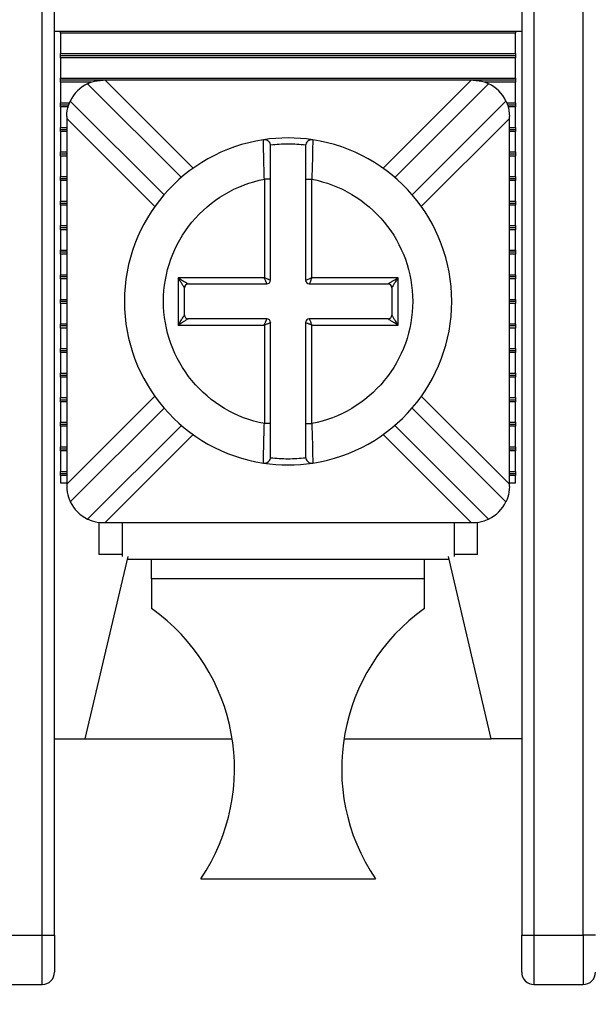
# Model space of a CAD drawing. Header units: inches. Extents: x 0 to 17, y 0 to 11.
# Tile 10 of 26: x 3.64 to 4.096, y 6.694 to 7.483. Entities that reach past the tile are written whole.
import ezdxf

# ---------------------------------------------------------------- set-up
doc = ezdxf.new("R2010")
doc.units = ezdxf.units.IN
doc.header["$MEASUREMENT"] = 0
doc.linetypes.add('SLD-Solid', pattern=[0])
doc.layers.add('DIMENSIONS', color=140, linetype='SLD-Solid', lineweight=25)
doc.styles.add('SLDTEXTSTYLE0', font='GOTHIC.TTF', dxfattribs={"width": 0.913})
doc.dimstyles.new('SLDDIMSTYLE0', dxfattribs={"dimtxt": 0.15, "dimasz": 0.18, "dimexe": 0, "dimexo": 0.0625, "dimgap": 0.0375, "dimtad": 0, "dimtih": 1, "dimtoh": 1, "dimrnd": 1e-09, "dimzin": 12, "dimdsep": 46, "dimtxsty": 'SLDTEXTSTYLE0', "dimsah": 1, "dimcen": 0.09, "dimadec": 0, "dimazin": 3, "dimtfac": 1, "dimtofl": 0, "dimtmove": 0, "dimatfit": 3, "dimfxl": 0, "dimfrac": 2, "dimtolj": 1, "dimtzin": 12, "dimarcsym": 0})

# ---------------------------------------------------------------- blocks, each defined once
blk = doc.blocks.new('_D_5')
at = {"layer": 'DIMENSIONS'}
for p, q in [((1.98492, 7.10267), (1.98492, 6.19105)), ((5.292, 7.10267), (5.292, 6.19105)), ((1.98492, 6.31605), (3.26727, 6.31605)), ((3.4445, 6.3149), (3.3988, 6.3149)), ((3.3988, 6.3149), (3.3988, 6.07678)), ((3.83242, 6.3149), (3.87812, 6.3149)), ((3.87812, 6.3149), (3.87812, 6.07678)), ((5.292, 6.31605), (4.00965, 6.31605)), ((3.3988, 6.07678), (3.4445, 6.07678)), ((3.87812, 6.07678), (3.83242, 6.07678))]:
    blk.add_line(p, q, dxfattribs=at)
for points in [[(1.98492, 6.31605), (2.16492, 6.26605), (2.16492, 6.36605)], [(5.292, 6.31605), (5.112, 6.36605), (5.112, 6.26605)]]:
    blk.add_solid(points, dxfattribs=at)
at = {"layer": 'DIMENSIONS', "char_height": 0.15, "attachment_point": 1, "style": 'SLDTEXTSTYLE0'}
for s, insert in [('3.31', (3.4445, 6.53697)), ('84.0', (3.4445, 6.26838))]:
    blk.add_mtext(s, dxfattribs=dict(at, insert=insert))

msp = doc.modelspace()

# ---------------------------------------------------------------- linework, layer by layer
for p, q in [((3.65815, 6.74913), (3.65815, 7.50306)), ((3.66799, 6.74913), (3.66799, 7.50306)), ((4.042, 7.50306), (4.042, 6.74913)), ((4.05185, 7.50306), (4.05185, 6.74913)), ((4.09122, 6.74913), (4.09122, 7.50306)), ((3.66799, 7.47354), (4.042, 7.47354)), ((3.67291, 7.47191), (3.67291, 7.47354)), ((4.03708, 7.47191), (3.67291, 7.47191)), ((3.67291, 7.47191), (3.67291, 7.45548)), ((4.03708, 7.47354), (4.03708, 7.47191)), ((4.03708, 7.45548), (4.03708, 7.47191)), ((3.67291, 7.45548), (4.03708, 7.45548)), ((3.67291, 7.45385), (3.67291, 7.45548)), ((4.03708, 7.45548), (4.03708, 7.45385)), ((4.03708, 7.45385), (3.67291, 7.45385)), ((3.67291, 7.45222), (3.67291, 7.45385)), ((4.03708, 7.45222), (3.67291, 7.45222)), ((3.67291, 7.45222), (3.67291, 7.4358)), ((4.03708, 7.45385), (4.03708, 7.45222)), ((4.03708, 7.4358), (4.03708, 7.45222)), ((3.67291, 7.4358), (4.03708, 7.4358)), ((3.67291, 7.43417), (3.67291, 7.4358)), ((3.70683, 7.43417), (3.67291, 7.43417)), ((3.67291, 7.43254), (3.67291, 7.43417)), ((3.69731, 7.43254), (3.67291, 7.43254)), ((3.67291, 7.43254), (3.67291, 7.41611)), ((3.6945, 7.43142), (3.76959, 7.35633)), ((3.70845, 7.43417), (3.70683, 7.43417)), ((4.00154, 7.43417), (3.70845, 7.43417)), ((3.70845, 7.43417), (3.77895, 7.36367)), ((3.93104, 7.36367), (4.00154, 7.43417)), ((3.94041, 7.35633), (4.01549, 7.43142)), ((4.00316, 7.43417), (4.00154, 7.43417)), ((4.03708, 7.43417), (4.00316, 7.43417)), ((4.03708, 7.43254), (4.01265, 7.43254)), ((4.03708, 7.4358), (4.03708, 7.43417)), ((4.03708, 7.43417), (4.03708, 7.43254)), ((4.03708, 7.41611), (4.03708, 7.43254)), ((3.67291, 7.41611), (3.67998, 7.41611)), ((3.67291, 7.41448), (3.67291, 7.41611)), ((3.75567, 7.34241), (3.68058, 7.4175)), ((4.02941, 7.4175), (3.95433, 7.34241)), ((4.03, 7.41611), (4.03708, 7.41611)), ((4.03708, 7.41611), (4.03708, 7.41448)), ((3.67291, 7.41448), (3.6794, 7.41448)), ((3.67291, 7.41285), (3.67291, 7.41448)), ((3.6789, 7.41285), (3.67291, 7.41285)), ((3.67291, 7.41285), (3.67291, 7.39643)), ((4.0306, 7.41448), (4.03708, 7.41448)), ((4.03708, 7.41285), (4.03111, 7.41285)), ((4.03708, 7.41448), (4.03708, 7.41285)), ((4.03708, 7.39643), (4.03708, 7.41285)), ((3.67783, 7.40517), (3.67783, 7.40354)), ((3.67783, 7.40354), (3.67783, 7.11046)), ((3.74833, 7.33305), (3.67783, 7.40354)), ((4.03216, 7.40354), (3.96167, 7.33305)), ((4.03216, 7.40354), (4.03216, 7.40517)), ((4.03216, 7.11046), (4.03216, 7.40354)), ((3.67291, 7.39643), (3.67783, 7.39643)), ((3.67291, 7.3948), (3.67291, 7.39643)), ((3.67291, 7.3948), (3.67783, 7.3948)), ((3.67291, 7.39317), (3.67291, 7.3948)), ((3.67783, 7.39317), (3.67291, 7.39317)), ((3.67291, 7.39317), (3.67291, 7.37674)), ((4.03216, 7.39643), (4.03708, 7.39643)), ((4.03216, 7.3948), (4.03708, 7.3948)), ((4.03708, 7.39317), (4.03216, 7.39317)), ((4.03708, 7.39643), (4.03708, 7.3948)), ((4.03708, 7.3948), (4.03708, 7.39317)), ((4.03708, 7.37674), (4.03708, 7.39317)), ((3.83526, 7.38529), (3.83524, 7.3865)), ((3.87475, 7.3865), (3.87473, 7.3853)), ((3.67291, 7.37674), (3.67783, 7.37674)), ((3.67291, 7.37511), (3.67291, 7.37674)), ((4.03216, 7.37674), (4.03708, 7.37674)), ((4.03708, 7.37674), (4.03708, 7.37511)), ((3.67291, 7.37511), (3.67783, 7.37511)), ((3.67291, 7.37348), (3.67291, 7.37511)), ((3.67783, 7.37348), (3.67291, 7.37348)), ((3.67291, 7.37348), (3.67291, 7.35706)), ((4.03216, 7.37511), (4.03708, 7.37511)), ((4.03708, 7.37348), (4.03216, 7.37348)), ((4.03708, 7.37511), (4.03708, 7.37348)), ((4.03708, 7.35706), (4.03708, 7.37348)), ((3.67291, 7.35706), (3.67783, 7.35706)), ((3.67291, 7.35543), (3.67291, 7.35706)), ((3.67291, 7.35543), (3.67783, 7.35543)), ((3.67291, 7.3538), (3.67291, 7.35543)), ((3.67291, 7.3538), (3.67291, 7.33737)), ((3.67783, 7.3538), (3.67291, 7.3538)), ((3.836, 7.35493), (3.836, 7.276)), ((3.841, 7.35493), (3.836, 7.35493)), ((3.841, 7.274), (3.841, 7.35493)), ((3.869, 7.35493), (3.874, 7.35493)), ((3.869, 7.35493), (3.869, 7.274)), ((3.874, 7.276), (3.874, 7.35493)), ((4.03216, 7.35706), (4.03708, 7.35706)), ((4.03216, 7.35543), (4.03708, 7.35543)), ((4.03708, 7.3538), (4.03216, 7.3538)), ((4.03708, 7.35706), (4.03708, 7.35543)), ((4.03708, 7.35543), (4.03708, 7.3538)), ((4.03708, 7.33737), (4.03708, 7.3538)), ((3.67291, 7.33574), (3.67291, 7.33737)), ((3.67291, 7.33737), (3.67783, 7.33737)), ((4.03216, 7.33737), (4.03708, 7.33737)), ((4.03708, 7.33737), (4.03708, 7.33574)), ((3.67291, 7.33411), (3.67291, 7.33574)), ((3.67291, 7.33574), (3.67783, 7.33574)), ((3.67783, 7.33411), (3.67291, 7.33411)), ((3.67291, 7.33411), (3.67291, 7.31769)), ((4.03216, 7.33574), (4.03708, 7.33574)), ((4.03708, 7.33411), (4.03216, 7.33411)), ((4.03708, 7.33574), (4.03708, 7.33411)), ((4.03708, 7.31769), (4.03708, 7.33411)), ((3.67291, 7.31606), (3.67291, 7.31769)), ((3.67291, 7.31769), (3.67783, 7.31769)), ((3.67291, 7.31443), (3.67291, 7.31606)), ((3.67783, 7.31606), (3.67291, 7.31606)), ((3.67783, 7.31443), (3.67291, 7.31443)), ((3.67291, 7.31443), (3.67291, 7.298)), ((4.03216, 7.31769), (4.03708, 7.31769)), ((4.03708, 7.31606), (4.03216, 7.31606)), ((4.03708, 7.31443), (4.03216, 7.31443)), ((4.03708, 7.31769), (4.03708, 7.31606)), ((4.03708, 7.31606), (4.03708, 7.31443)), ((4.03708, 7.298), (4.03708, 7.31443)), ((3.67291, 7.29637), (3.67291, 7.298)), ((3.67291, 7.298), (3.67783, 7.298)), ((4.03216, 7.298), (4.03708, 7.298)), ((4.03708, 7.298), (4.03708, 7.29637)), ((3.67291, 7.29474), (3.67291, 7.29637)), ((3.67783, 7.29637), (3.67291, 7.29637)), ((3.67783, 7.29474), (3.67291, 7.29474)), ((3.67291, 7.29474), (3.67291, 7.27832)), ((4.03708, 7.29637), (4.03216, 7.29637)), ((4.03708, 7.29474), (4.03216, 7.29474)), ((4.03708, 7.29637), (4.03708, 7.29474)), ((4.03708, 7.27832), (4.03708, 7.29474)), ((3.67291, 7.27669), (3.67291, 7.27832)), ((3.67291, 7.27832), (3.67783, 7.27832)), ((3.67291, 7.27506), (3.67291, 7.27669)), ((3.67783, 7.27669), (3.67291, 7.27669)), ((3.67783, 7.27506), (3.67291, 7.27506)), ((3.67291, 7.27506), (3.67291, 7.25863)), ((3.836, 7.276), (3.767, 7.276)), ((3.767, 7.276), (3.767, 7.238)), ((3.943, 7.276), (3.874, 7.276)), ((3.943, 7.238), (3.943, 7.276)), ((4.03216, 7.27832), (4.03708, 7.27832)), ((4.03708, 7.27669), (4.03216, 7.27669)), ((4.03708, 7.27506), (4.03216, 7.27506)), ((4.03708, 7.27832), (4.03708, 7.27669)), ((4.03708, 7.27669), (4.03708, 7.27506)), ((4.03708, 7.25863), (4.03708, 7.27506)), ((3.772, 7.246), (3.772, 7.268)), ((3.775, 7.271), (3.838, 7.271)), ((3.872, 7.271), (3.935, 7.271)), ((3.938, 7.268), (3.938, 7.246)), ((3.67291, 7.257), (3.67291, 7.25863)), ((3.67291, 7.25863), (3.67783, 7.25863)), ((4.03216, 7.25863), (4.03708, 7.25863)), ((4.03708, 7.25863), (4.03708, 7.257)), ((3.67291, 7.25537), (3.67291, 7.257)), ((3.67783, 7.257), (3.67291, 7.257)), ((3.67783, 7.25537), (3.67291, 7.25537)), ((3.67291, 7.25537), (3.67291, 7.23895)), ((4.03708, 7.257), (4.03216, 7.257)), ((4.03708, 7.25537), (4.03216, 7.25537)), ((4.03708, 7.257), (4.03708, 7.25537)), ((4.03708, 7.23895), (4.03708, 7.25537)), ((3.838, 7.243), (3.775, 7.243)), ((3.935, 7.243), (3.872, 7.243)), ((3.67291, 7.23732), (3.67291, 7.23895)), ((3.67291, 7.23895), (3.67783, 7.23895)), ((3.67783, 7.23732), (3.67291, 7.23732)), ((3.67291, 7.23569), (3.67291, 7.23732)), ((3.67783, 7.23569), (3.67291, 7.23569)), ((3.67291, 7.23569), (3.67291, 7.21926)), ((3.767, 7.238), (3.836, 7.238)), ((3.836, 7.238), (3.836, 7.15908)), ((3.841, 7.15908), (3.841, 7.24)), ((3.869, 7.24), (3.869, 7.15908)), ((3.874, 7.15908), (3.874, 7.238)), ((3.874, 7.238), (3.943, 7.238)), ((4.03216, 7.23895), (4.03708, 7.23895)), ((4.03708, 7.23732), (4.03216, 7.23732)), ((4.03708, 7.23569), (4.03216, 7.23569)), ((4.03708, 7.23895), (4.03708, 7.23732)), ((4.03708, 7.23732), (4.03708, 7.23569)), ((4.03708, 7.21926), (4.03708, 7.23569)), ((3.67291, 7.21763), (3.67291, 7.21926)), ((3.67291, 7.21926), (3.67783, 7.21926)), ((4.03216, 7.21926), (4.03708, 7.21926)), ((4.03708, 7.21926), (4.03708, 7.21763)), ((3.67291, 7.21763), (3.67783, 7.21763)), ((3.67291, 7.216), (3.67291, 7.21763)), ((3.67783, 7.216), (3.67291, 7.216)), ((3.67291, 7.216), (3.67291, 7.19958)), ((4.03216, 7.21763), (4.03708, 7.21763)), ((4.03708, 7.216), (4.03216, 7.216)), ((4.03708, 7.21763), (4.03708, 7.216)), ((4.03708, 7.19958), (4.03708, 7.216)), ((3.67291, 7.19795), (3.67291, 7.19958)), ((3.67291, 7.19958), (3.67783, 7.19958)), ((3.67291, 7.19795), (3.67783, 7.19795)), ((3.67291, 7.19632), (3.67291, 7.19795)), ((3.67783, 7.19632), (3.67291, 7.19632)), ((3.67291, 7.19632), (3.67291, 7.17989)), ((4.03216, 7.19958), (4.03708, 7.19958)), ((4.03216, 7.19795), (4.03708, 7.19795)), ((4.03708, 7.19632), (4.03216, 7.19632)), ((4.03708, 7.19958), (4.03708, 7.19795)), ((4.03708, 7.19795), (4.03708, 7.19632)), ((4.03708, 7.17989), (4.03708, 7.19632)), ((3.67291, 7.17826), (3.67291, 7.17989)), ((3.67291, 7.17989), (3.67783, 7.17989)), ((3.67783, 7.11046), (3.74833, 7.18096)), ((3.96167, 7.18096), (4.03216, 7.11046)), ((4.03216, 7.17989), (4.03708, 7.17989)), ((4.03708, 7.17989), (4.03708, 7.17826)), ((3.67291, 7.17826), (3.67783, 7.17826)), ((3.67291, 7.17663), (3.67291, 7.17826)), ((3.67783, 7.17663), (3.67291, 7.17663)), ((3.67291, 7.17663), (3.67291, 7.16021)), ((3.68058, 7.09651), (3.75567, 7.17159)), ((3.95433, 7.17159), (4.02941, 7.09651)), ((4.03216, 7.17826), (4.03708, 7.17826)), ((4.03708, 7.17663), (4.03216, 7.17663)), ((4.03708, 7.17826), (4.03708, 7.17663)), ((4.03708, 7.16021), (4.03708, 7.17663)), ((3.67291, 7.16021), (3.67783, 7.16021)), ((3.67291, 7.15858), (3.67291, 7.16021)), ((3.67291, 7.15858), (3.67783, 7.15858)), ((3.67291, 7.15695), (3.67291, 7.15858)), ((3.67783, 7.15695), (3.67291, 7.15695)), ((3.67291, 7.15695), (3.67291, 7.14052)), ((3.76959, 7.15767), (3.6945, 7.08259)), ((3.841, 7.15908), (3.836, 7.15908)), ((3.869, 7.15908), (3.874, 7.15908)), ((4.01549, 7.08259), (3.94041, 7.15767)), ((4.03216, 7.16021), (4.03708, 7.16021)), ((4.03216, 7.15858), (4.03708, 7.15858)), ((4.03708, 7.15695), (4.03216, 7.15695)), ((4.03708, 7.16021), (4.03708, 7.15858)), ((4.03708, 7.15858), (4.03708, 7.15695)), ((4.03708, 7.14052), (4.03708, 7.15695)), ((3.77895, 7.15033), (3.70845, 7.07984)), ((4.00154, 7.07984), (3.93104, 7.15033)), ((3.67291, 7.14052), (3.67783, 7.14052)), ((3.67291, 7.13889), (3.67291, 7.14052)), ((4.03216, 7.14052), (4.03708, 7.14052)), ((4.03708, 7.14052), (4.03708, 7.13889)), ((3.67291, 7.13889), (3.67783, 7.13889)), ((3.67291, 7.13726), (3.67291, 7.13889)), ((3.67783, 7.13726), (3.67291, 7.13726)), ((3.67291, 7.13726), (3.67291, 7.12084)), ((4.03216, 7.13889), (4.03708, 7.13889)), ((4.03708, 7.13726), (4.03216, 7.13726)), ((4.03708, 7.13889), (4.03708, 7.13726)), ((4.03708, 7.12084), (4.03708, 7.13726)), ((3.83524, 7.1275), (3.83526, 7.1287)), ((3.87473, 7.12871), (3.87475, 7.1275)), ((3.67291, 7.12084), (3.67783, 7.12084)), ((3.67291, 7.11921), (3.67291, 7.12084)), ((3.67291, 7.11921), (3.67783, 7.11921)), ((3.67291, 7.11758), (3.67291, 7.11921)), ((3.67783, 7.11758), (3.67291, 7.11758)), ((3.67291, 7.11758), (3.67291, 7.11173)), ((4.03216, 7.12084), (4.03708, 7.12084)), ((4.03216, 7.11921), (4.03708, 7.11921)), ((4.03708, 7.11758), (4.03216, 7.11758)), ((4.03708, 7.12084), (4.03708, 7.11921)), ((4.03708, 7.11921), (4.03708, 7.11758)), ((4.03708, 7.11173), (4.03708, 7.11758)), ((3.67291, 7.11173), (3.67783, 7.11173)), ((3.67783, 7.11046), (3.67783, 7.10884)), ((4.03216, 7.11173), (4.03708, 7.11173)), ((4.03216, 7.10884), (4.03216, 7.11046)), ((3.70342, 7.08008), (3.70342, 7.05425)), ((3.70683, 7.07984), (3.70845, 7.07984)), ((3.70845, 7.07984), (4.00154, 7.07984)), ((3.72212, 7.07984), (3.72212, 7.05258)), ((3.98787, 7.07984), (3.98787, 7.05258)), ((4.00154, 7.07984), (4.00316, 7.07984)), ((4.00657, 7.05425), (4.00657, 7.08012)), ((3.72665, 7.05258), (3.6924, 6.90661)), ((3.72212, 7.05425), (3.70342, 7.05425)), ((4.0176, 6.90661), (3.98334, 7.05258)), ((4.00657, 7.05425), (3.98787, 7.05425)), ((3.98387, 7.05031), (3.72612, 7.05031)), ((3.74574, 7.03468), (3.74574, 7.05031)), ((3.96425, 7.03468), (3.96425, 7.05031)), ((3.96425, 7.03468), (3.74574, 7.03468)), ((3.74574, 7.03468), (3.74574, 7.01094)), ((3.96425, 7.01094), (3.96425, 7.03468)), ((3.66799, 6.90661), (3.6924, 6.90661)), ((3.6924, 6.90661), (3.81022, 6.90661)), ((3.89977, 6.90661), (4.0176, 6.90661)), ((4.042, 6.90661), (4.0176, 6.90661)), ((3.78511, 6.7944), (3.92488, 6.7944)), ((3.61878, 6.74913), (3.65815, 6.74913)), ((3.65815, 6.74913), (3.66799, 6.74913)), ((3.65815, 6.70976), (3.65815, 6.74913)), ((4.042, 6.74913), (4.05185, 6.74913)), ((4.05185, 6.74913), (4.09122, 6.74913)), ((4.05185, 6.74913), (4.05185, 6.70976)), ((4.10106, 6.74913), (4.09122, 6.74913)), ((4.09122, 6.74913), (4.09122, 6.70976)), ((3.61878, 6.70976), (3.65815, 6.70976)), ((4.05185, 6.70976), (4.09122, 6.70976))]:
    msp.add_line(p, q)
for centre, radius, start, end in [((3.70683, 7.40517), 0.029, 115.15985, 154.84015), ((4.00316, 7.40517), 0.029, 25.15985, 64.84015), ((3.855, 7.257), 0.131, 98.67292, 261.32708), ((3.855, 7.257), 0.131, 81.32708, 98.67292), ((3.836, 7.38156), 0.005, 0, 98.67292), ((3.874, 7.38156), 0.005, 81.32708, 180), ((3.855, 7.257), 0.131, 278.67292, 81.32708), ((3.838, 7.274), 0.003, 270, 0), ((3.872, 7.274), 0.003, 180, 270), ((3.775, 7.268), 0.003, 90.00001, 179.99999), ((3.935, 7.268), 0.003, 0.00001, 89.99999), ((3.775, 7.246), 0.003, 180.00001, 269.99999), ((3.838, 7.24), 0.003, 0, 90), ((3.872, 7.24), 0.003, 90, 180), ((3.935, 7.246), 0.003, 270.00001, 359.99999), ((3.836, 7.13244), 0.005, 261.32708, 360), ((3.874, 7.13244), 0.005, 180, 278.67292), ((3.855, 7.257), 0.131, 261.32708, 278.67292), ((3.70683, 7.10884), 0.029, 205.15985, 244.84015), ((4.00316, 7.10884), 0.029, 295.15985, 334.84015), ((3.65459, 6.88252), 0.15748, 325.97634, 54.63335), ((4.0554, 6.88252), 0.15748, 125.36665, 214.02366), ((3.65815, 6.7196), 0.00984, 270, 0), ((4.05185, 6.7196), 0.00984, 180, 270), ((4.09122, 6.7196), 0.00984, 270, 0)]:
    msp.add_arc(centre, radius, start, end)
for points, knots in [([(3.6945, 7.43142), (3.6945, 7.43142), (3.69583, 7.43211), (3.70042, 7.43355), (3.70362, 7.43417), (3.70683, 7.43417)], [0, 0, 0, 0, 0.5, 0.5, 1, 1, 1, 1]), ([(4.00316, 7.43417), (4.00637, 7.43417), (4.00954, 7.43356), (4.01418, 7.4321), (4.01549, 7.43142), (4.01549, 7.43142)], [0, 0, 0, 0, 0.5, 0.5, 1, 1, 1, 1]), ([(3.67783, 7.40517), (3.67783, 7.40838), (3.67844, 7.41155), (3.67989, 7.41618), (3.68058, 7.4175), (3.68058, 7.4175)], [0, 0, 0, 0, 0.5, 0.5, 1, 1, 1, 1]), ([(4.02941, 7.4175), (4.02941, 7.4175), (4.0301, 7.41617), (4.03155, 7.41157), (4.03216, 7.40838), (4.03216, 7.40517)], [0, 0, 0, 0, 0.5, 0.5, 1, 1, 1, 1]), ([(3.836, 7.35493), (3.83587, 7.35909), (3.83563, 7.36738), (3.83539, 7.3777), (3.83528, 7.38414), (3.83527, 7.38501), (3.83526, 7.38529)], [0, 0, 0, 0, 0.288658, 0.575482, 0.860499, 1, 1, 1, 1]), ([(3.87473, 7.3853), (3.87473, 7.38501), (3.87472, 7.38415), (3.87461, 7.3777), (3.87437, 7.36738), (3.87412, 7.35909), (3.874, 7.35493)], [0, 0, 0, 0, 0.140279, 0.425038, 0.711602, 1, 1, 1, 1]), ([(3.86904, 7.38222), (3.8667, 7.38244), (3.86203, 7.38289), (3.855, 7.38306), (3.84796, 7.38289), (3.84329, 7.38244), (3.84095, 7.38222)], [0, 0, 0, 0, 0.250392, 0.5, 0.749608, 1, 1, 1, 1]), ([(3.841, 7.35493), (3.841, 7.36184), (3.841, 7.36876), (3.841, 7.37863), (3.841, 7.38156), (3.841, 7.38156)], [0, 0, 0, 0, 0.5, 0.5, 1, 1, 1, 1]), ([(3.869, 7.38156), (3.869, 7.38156), (3.869, 7.37863), (3.869, 7.36878), (3.869, 7.36187), (3.869, 7.35493)], [0, 0, 0, 0, 0.5, 0.5, 1, 1, 1, 1]), ([(3.75525, 7.257), (3.75525, 7.28016), (3.76331, 7.3026), (3.79277, 7.33833), (3.81326, 7.35051), (3.836, 7.35493)], [0, 0, 0, 0, 0.5, 0.5, 1, 1, 1, 1]), ([(3.874, 7.35493), (3.89673, 7.35051), (3.91722, 7.33833), (3.94669, 7.3026), (3.95475, 7.28016), (3.95475, 7.23384), (3.94669, 7.21141), (3.91722, 7.17567), (3.89673, 7.16349), (3.874, 7.15908)], [0, 0, 0, 0, 0.25, 0.25, 0.5, 0.5, 0.75, 0.75, 1, 1, 1, 1]), ([(3.772, 7.268), (3.77198, 7.26803), (3.77194, 7.2681), (3.77164, 7.26859), (3.77116, 7.26934), (3.77035, 7.27063), (3.76898, 7.27289), (3.76774, 7.27483), (3.767, 7.276)], [0, 0, 0, 0, 0.082227, 0.174015, 0.280699, 0.40572, 0.640959, 1, 1, 1, 1]), ([(3.767, 7.276), (3.76763, 7.2756), (3.76881, 7.27486), (3.77039, 7.27386), (3.77165, 7.27308), (3.77285, 7.27235), (3.77392, 7.27167), (3.77481, 7.27111), (3.77494, 7.27104), (3.775, 7.271)], [0, 0, 0, 0, 0.195411, 0.359659, 0.492868, 0.595285, 0.757522, 0.888982, 1, 1, 1, 1]), ([(3.836, 7.276), (3.8364, 7.27584), (3.83716, 7.27554), (3.83816, 7.27515), (3.83894, 7.27483), (3.83985, 7.27446), (3.84078, 7.27409), (3.84093, 7.27403), (3.841, 7.274)], [0, 0, 0, 0, 0.1605263, 0.2995376, 0.4170609, 0.5131653, 0.7656485, 1, 1, 1, 1]), ([(3.838, 7.271), (3.83798, 7.27103), (3.83796, 7.2711), (3.83775, 7.27161), (3.8374, 7.27249), (3.8368, 7.27395), (3.83629, 7.27524), (3.836, 7.276)], [0, 0, 0, 0, 0.1551017, 0.3176333, 0.4889742, 0.7019841, 1, 1, 1, 1]), ([(3.869, 7.274), (3.86903, 7.27401), (3.86909, 7.27404), (3.86961, 7.27425), (3.87049, 7.27459), (3.87194, 7.27519), (3.87324, 7.2757), (3.874, 7.276)], [0, 0, 0, 0, 0.155102, 0.317633, 0.488974, 0.701984, 1, 1, 1, 1]), ([(3.874, 7.276), (3.87384, 7.2756), (3.87354, 7.27484), (3.87314, 7.27384), (3.87283, 7.27306), (3.87245, 7.27215), (3.87209, 7.27122), (3.87203, 7.27107), (3.872, 7.271)], [0, 0, 0, 0, 0.1605263, 0.2995376, 0.4170609, 0.5131653, 0.7656485, 1, 1, 1, 1]), ([(3.935, 7.271), (3.93503, 7.27102), (3.93509, 7.27106), (3.93558, 7.27136), (3.93634, 7.27183), (3.93763, 7.27265), (3.93989, 7.27402), (3.94183, 7.27526), (3.943, 7.276)], [0, 0, 0, 0, 0.082227, 0.174015, 0.280699, 0.40572, 0.640959, 1, 1, 1, 1]), ([(3.943, 7.276), (3.94259, 7.27536), (3.94185, 7.27419), (3.94085, 7.27261), (3.94008, 7.27135), (3.93935, 7.27015), (3.93867, 7.26908), (3.93811, 7.26819), (3.93803, 7.26806), (3.938, 7.268)], [0, 0, 0, 0, 0.195411, 0.359659, 0.492868, 0.595285, 0.757522, 0.888982, 1, 1, 1, 1]), ([(3.836, 7.15908), (3.81326, 7.16349), (3.79277, 7.17567), (3.76331, 7.21141), (3.75525, 7.23384), (3.75525, 7.257)], [0, 0, 0, 0, 0.5, 0.5, 1, 1, 1, 1]), ([(3.767, 7.238), (3.7674, 7.23864), (3.76814, 7.23981), (3.76914, 7.24139), (3.76991, 7.24265), (3.77065, 7.24385), (3.77133, 7.24492), (3.77189, 7.24582), (3.77196, 7.24594), (3.772, 7.246)], [0, 0, 0, 0, 0.195411, 0.359659, 0.492868, 0.595285, 0.757522, 0.888982, 1, 1, 1, 1]), ([(3.775, 7.243), (3.77497, 7.24298), (3.7749, 7.24294), (3.77441, 7.24264), (3.77366, 7.24217), (3.77236, 7.24135), (3.77011, 7.23998), (3.76817, 7.23875), (3.767, 7.238)], [0, 0, 0, 0, 0.082227, 0.174015, 0.280699, 0.40572, 0.640959, 1, 1, 1, 1]), ([(3.836, 7.238), (3.83616, 7.23841), (3.83646, 7.23916), (3.83685, 7.24016), (3.83717, 7.24094), (3.83754, 7.24185), (3.8379, 7.24278), (3.83797, 7.24293), (3.838, 7.243)], [0, 0, 0, 0, 0.160526, 0.299538, 0.417061, 0.513165, 0.765648, 1, 1, 1, 1]), ([(3.872, 7.243), (3.87201, 7.24297), (3.87204, 7.24291), (3.87224, 7.24239), (3.87259, 7.24151), (3.87319, 7.24006), (3.8737, 7.23876), (3.874, 7.238)], [0, 0, 0, 0, 0.155102, 0.317633, 0.488974, 0.701984, 1, 1, 1, 1]), ([(3.943, 7.238), (3.94236, 7.2384), (3.94118, 7.23915), (3.9396, 7.24015), (3.93835, 7.24092), (3.93715, 7.24165), (3.93608, 7.24233), (3.93518, 7.24289), (3.93506, 7.24297), (3.935, 7.243)], [0, 0, 0, 0, 0.195411, 0.359659, 0.492868, 0.595285, 0.757522, 0.888982, 1, 1, 1, 1]), ([(3.938, 7.246), (3.93802, 7.24597), (3.93805, 7.2459), (3.93836, 7.24541), (3.93883, 7.24466), (3.93965, 7.24337), (3.94102, 7.24111), (3.94225, 7.23917), (3.943, 7.238)], [0, 0, 0, 0, 0.082227, 0.174015, 0.280699, 0.40572, 0.640959, 1, 1, 1, 1]), ([(3.841, 7.24), (3.84097, 7.23999), (3.8409, 7.23996), (3.84039, 7.23975), (3.83951, 7.23941), (3.83805, 7.23881), (3.83675, 7.2383), (3.836, 7.238)], [0, 0, 0, 0, 0.155102, 0.317633, 0.488974, 0.701984, 1, 1, 1, 1]), ([(3.874, 7.238), (3.87359, 7.23816), (3.87284, 7.23846), (3.87183, 7.23886), (3.87106, 7.23917), (3.87015, 7.23955), (3.86922, 7.23991), (3.86907, 7.23997), (3.869, 7.24)], [0, 0, 0, 0, 0.160526, 0.299538, 0.417061, 0.513165, 0.765648, 1, 1, 1, 1]), ([(3.83526, 7.1287), (3.83527, 7.12899), (3.83528, 7.12985), (3.83539, 7.1363), (3.83563, 7.14662), (3.83587, 7.15492), (3.836, 7.15908)], [0, 0, 0, 0, 0.140279, 0.425038, 0.711602, 1, 1, 1, 1]), ([(3.841, 7.13244), (3.841, 7.13244), (3.841, 7.13537), (3.841, 7.14522), (3.841, 7.15213), (3.841, 7.15908)], [0, 0, 0, 0, 0.5, 0.5, 1, 1, 1, 1]), ([(3.869, 7.15908), (3.869, 7.15216), (3.869, 7.14525), (3.869, 7.13538), (3.869, 7.13244), (3.869, 7.13244)], [0, 0, 0, 0, 0.5, 0.5, 1, 1, 1, 1]), ([(3.874, 7.15908), (3.87412, 7.15492), (3.87437, 7.14662), (3.87461, 7.1363), (3.87472, 7.12986), (3.87473, 7.129), (3.87473, 7.12871)], [0, 0, 0, 0, 0.288658, 0.575482, 0.860499, 1, 1, 1, 1]), ([(3.84095, 7.13179), (3.84329, 7.13156), (3.84796, 7.13111), (3.855, 7.13094), (3.86203, 7.13111), (3.8667, 7.13156), (3.86904, 7.13179)], [0, 0, 0, 0, 0.250392, 0.5, 0.749608, 1, 1, 1, 1]), ([(3.67783, 7.10884), (3.67783, 7.10562), (3.67844, 7.10246), (3.67989, 7.09782), (3.68058, 7.09651), (3.68058, 7.09651)], [0, 0, 0, 0, 0.5, 0.5, 1, 1, 1, 1]), ([(4.03216, 7.10884), (4.03216, 7.10562), (4.03156, 7.10246), (4.0301, 7.09782), (4.02941, 7.09651), (4.02941, 7.09651)], [0, 0, 0, 0, 0.5, 0.5, 1, 1, 1, 1]), ([(3.6945, 7.08259), (3.6945, 7.08259), (3.69583, 7.0819), (3.70042, 7.08045), (3.70362, 7.07984), (3.70683, 7.07984)], [0, 0, 0, 0, 0.5, 0.5, 1, 1, 1, 1]), ([(4.00316, 7.07984), (4.00637, 7.07984), (4.00954, 7.08044), (4.01418, 7.0819), (4.01549, 7.08259), (4.01549, 7.08259)], [0, 0, 0, 0, 0.5, 0.5, 1, 1, 1, 1])]:
    msp.add_open_spline(points, degree=3, knots=knots)
for points in [[(3.66799, 6.74913), (3.66799, 6.73283), (3.66799, 6.7196), (3.66799, 6.7196)], [(4.042, 6.7196), (4.042, 6.7196), (4.042, 6.73283), (4.042, 6.74913)]]:
    msp.add_open_spline(points, degree=3)

# ---------------------------------------------------------------- dimensions: what is measured, and where the dimension line sits
at = {"layer": 'DIMENSIONS'}
dim = msp.add_linear_dim(base=(5.292, 6.31605), p1=(1.98492, 7.15267), p2=(5.292, 7.15267), dimstyle='SLDDIMSTYLE0', dxfattribs=at)
dim.commit()
dim.dimension.update_dxf_attribs({"geometry": '_D_5', "text_midpoint": (3.63846, 6.31605), "dimtype": 160})

doc.saveas('drawing.dxf')
